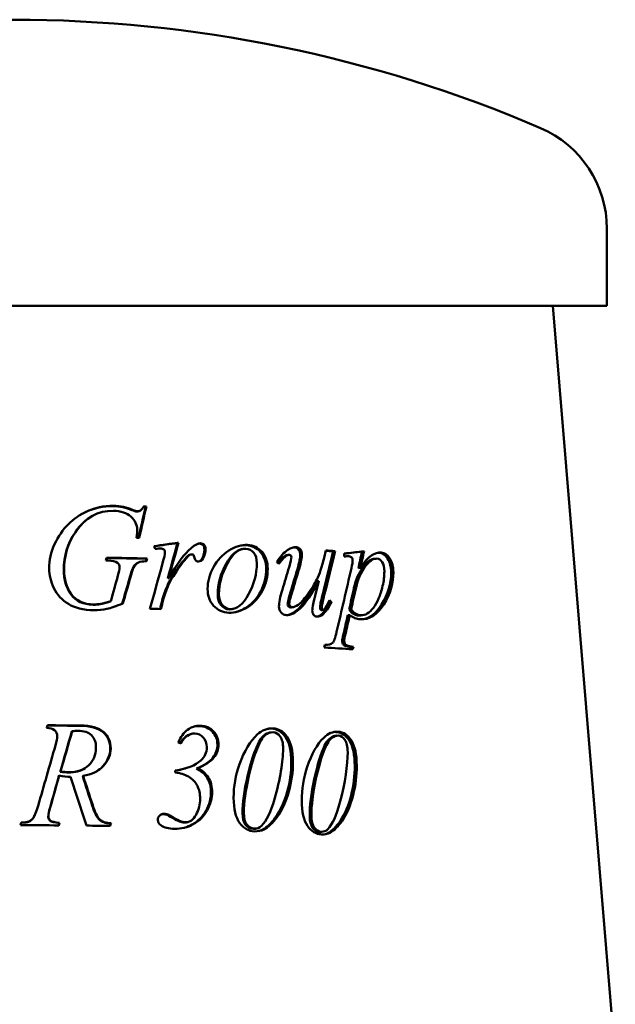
# Model space of a CAD drawing. Header units: millimetres. Extents: x 179 to 1081, y 151 to 740.
# Tile 4 of 4: x 808 to 986, y 446 to 740. Entities that reach past the tile are written whole.
import ezdxf

# ---------------------------------------------------------------- set-up
doc = ezdxf.new("R2010")
doc.units = ezdxf.units.MM
doc.header["$LTSCALE"] = 3
doc.layers.add('Widoczne (ISO)', color=7, linetype='Continuous', lineweight=50)

msp = doc.modelspace()

# ---------------------------------------------------------------- linework, layer by layer
at = {"layer": 'Widoczne (ISO)'}
for p, q in [((983.34, 654.25), (983.34, 677.25)), ((983.34, 654.25), (628.34, 654.25)), ((967.13, 654.25), (985.84, 429.75)), ((841.29, 593.22), (841.5, 593.3)), ((843.63, 592.96), (843.4, 592.87)), ((845.44, 594.21), (845.68, 594.3)), ((854.95, 583.37), (855.25, 583.45)), ((858.65, 579.84), (858.96, 579.93)), ((887.59, 579.71), (888.08, 579.8)), ((901.54, 580.88), (902.12, 580.96)), ((910.12, 580.81), (910.74, 580.9)), ((843.26, 577.53), (843.48, 577.61)), ((845.68, 578.65), (845.92, 578.74)), ((856.73, 578.05), (857.03, 578.13)), ((862.29, 578.72), (862.62, 578.8)), ((913.52, 578.58), (914.16, 578.67)), ((909.02, 575.82), (909.63, 575.91)), ((852.02, 572.72), (852.3, 572.81)), ((896.68, 571.92), (897.22, 572.01)), ((851.41, 569.29), (851.69, 569.38)), ((834.84, 565.9), (835.01, 565.98)), ((850.41, 566.31), (850.67, 566.4)), ((900.41, 565.66), (900.97, 565.74)), ((889.61, 564.23), (889.11, 564.14)), ((898.54, 563.4), (898, 563.32)), ((906.26, 563.48), (906.86, 563.57)), ((897.84, 561.93), (898.38, 562.01)), ((905.86, 561.75), (906.46, 561.84)), ((910.4, 561.77), (909.78, 561.69)), ((900.05, 552.98), (899.49, 552.89)), ((906.93, 552.3), (907.53, 552.38)), ((823.36, 527.02), (823.46, 527.1)), ((882.49, 526.69), (882.93, 526.77)), ((902.02, 525.71), (902.58, 525.79)), ((819.92, 515.01), (820, 515.09)), ((860.59, 515.96), (860.91, 516.05)), ((819.53, 513.76), (819.61, 513.85)), ((826.63, 513.7), (826.75, 513.79)), ((816.85, 504.28), (816.92, 504.36)), ((811.77, 501.08), (811.8, 501.16)), ((816.98, 500.22), (817.04, 500.31)), ((851.84, 502.13), (852.1, 502.21)), ((808.26, 499.74), (808.27, 499.82)), ((810.45, 500.08), (810.48, 500.16)), ((819.62, 499.69), (819.7, 499.78)), ((834.93, 499.53), (835.1, 499.62)), ((878.65, 498.05), (878.24, 497.97)), ((880.32, 497.66), (880.75, 497.74)), ((898.5, 497.1), (897.97, 497.02)), ((900.01, 496.7), (900.55, 496.79))]:
    msp.add_line(p, q, dxfattribs=at)
for centre, radius, start, end in [((805.84, 339.75), 400, 66.7905, 113.2095), ((950.56, 677.25), 32.78, 0, 66.7905)]:
    msp.add_arc(centre, radius, start, end, dxfattribs=at)
for points in [[(827.44, 592.59), (830.05, 593.83), (832.77, 594.43), (835.6, 594.39)], [(827.57, 592.68), (830.2, 593.92), (832.94, 594.52), (835.78, 594.47)], [(835.6, 594.39), (837.69, 594.36), (839.59, 593.97), (841.29, 593.22)], [(835.78, 594.47), (837.89, 594.44), (839.79, 594.05), (841.5, 593.3)], [(824.47, 590.8), (825.42, 591.5), (826.41, 592.1), (827.44, 592.59)], [(835.78, 592.98), (831.22, 593.05), (827.46, 590.95), (824.53, 586.7)], [(841.29, 593.22), (841.97, 592.93), (842.47, 592.78), (842.79, 592.78)], [(841.5, 593.3), (842.19, 593.01), (842.69, 592.87), (843.01, 592.86)], [(842.79, 592.78), (843.01, 592.77), (843.22, 592.8), (843.4, 592.87)], [(845.44, 594.21), (844.73, 591.11), (844.02, 588.02), (843.31, 584.92)], [(845.68, 594.3), (844.96, 591.17), (844.24, 588.04), (843.51, 584.91)], [(844.84, 594.23), (845.04, 594.22), (845.24, 594.22), (845.44, 594.21)], [(844.89, 594.31), (845.15, 594.31), (845.42, 594.3), (845.68, 594.3)], [(829.17, 591.25), (827.4, 590.2), (825.81, 588.65), (824.42, 586.62)], [(829.17, 591.25), (829.2, 591.27), (829.24, 591.29), (829.27, 591.31)], [(824.42, 586.62), (822.11, 583.25), (820.96, 579.46), (820.96, 575.26)], [(824.53, 586.7), (822.21, 583.33), (821.05, 579.55), (821.05, 575.35)], [(842.72, 584.93), (842.85, 586.03), (842.91, 586.85), (842.91, 587.37)], [(843.51, 584.91), (843.25, 584.92), (842.99, 584.92), (842.72, 584.93)], [(847.96, 582.4), (850.41, 582.76), (852.84, 583.11), (855.25, 583.45)], [(847.98, 582.36), (850.32, 582.7), (852.64, 583.04), (854.95, 583.37)], [(854.95, 583.37), (853.98, 579.82), (853, 576.27), (852.02, 572.72)], [(855.25, 583.45), (854.27, 579.9), (853.28, 576.36), (852.3, 572.81)], [(859.05, 581.86), (860.2, 582.82), (861.13, 583.29), (861.83, 583.27)], [(861.15, 583.16), (861.27, 583.18), (861.39, 583.19), (861.5, 583.18)], [(873.78, 582.58), (874.35, 582.68), (874.9, 582.72), (875.45, 582.7)], [(848.25, 581.59), (848.15, 581.86), (848.06, 582.13), (847.96, 582.4)], [(849.81, 581.75), (849.53, 581.76), (849.01, 581.71), (848.25, 581.59)], [(850.9, 581.39), (850.62, 581.62), (850.25, 581.74), (849.81, 581.75)], [(850.52, 577.32), (850.98, 578.9), (851.21, 580.03), (851.21, 580.69)], [(851.21, 580.69), (851.21, 580.97), (851.1, 581.2), (850.9, 581.39)], [(852.3, 572.81), (854.81, 577.14), (857.06, 580.16), (859.05, 581.86)], [(858.37, 579.74), (858, 579.53), (857.45, 578.97), (856.73, 578.05)], [(858.68, 579.82), (858.31, 579.62), (857.76, 579.05), (857.03, 578.13)], [(858.65, 579.84), (858.55, 579.82), (858.46, 579.78), (858.37, 579.74)], [(859.36, 579.97), (859.11, 579.98), (858.89, 579.93), (858.68, 579.82)], [(859.75, 579.79), (859.64, 579.9), (859.51, 579.97), (859.36, 579.97)], [(859.94, 579.22), (859.91, 579.5), (859.85, 579.69), (859.75, 579.79)], [(862.99, 581.45), (862.99, 580.49), (862.76, 579.58), (862.29, 578.72)], [(863.34, 581.54), (863.34, 580.58), (863.1, 579.66), (862.62, 578.8)], [(874.09, 581.5), (874.22, 581.53), (874.36, 581.56), (874.49, 581.58)], [(884.62, 577.7), (885.69, 579.36), (886.8, 580.56), (887.97, 581.3)], [(887.97, 581.3), (888.86, 581.89), (889.68, 582.17), (890.43, 582.13)], [(889.56, 582.04), (889.69, 582.05), (889.81, 582.05), (889.93, 582.05)], [(891.66, 579.76), (891.66, 578.96), (891.37, 577.57), (890.8, 575.59)], [(892.17, 579.84), (892.17, 579.05), (891.89, 577.65), (891.3, 575.67)], [(901.54, 580.88), (900.47, 576.51), (899.39, 572.13), (898.3, 567.76)], [(902.12, 580.96), (901.04, 576.59), (899.95, 572.22), (898.85, 567.84)], [(898.93, 579.32), (899.07, 579.93), (899.21, 580.53), (899.34, 581.13)], [(899.32, 581.01), (900.06, 580.97), (900.8, 580.92), (901.54, 580.88)], [(899.34, 581.13), (900.27, 581.07), (901.2, 581.02), (902.12, 580.96)], [(904.75, 580.18), (906.78, 580.43), (908.78, 580.66), (910.74, 580.9)], [(904.75, 580.17), (906.57, 580.39), (908.36, 580.6), (910.12, 580.81)], [(904.76, 579.33), (904.76, 579.62), (904.75, 579.9), (904.75, 580.18)], [(910.12, 580.81), (909.75, 579.15), (909.39, 577.49), (909.02, 575.82)], [(910.74, 580.9), (910.38, 579.23), (910, 577.57), (909.63, 575.91)], [(914.75, 580.44), (914.91, 580.44), (915.07, 580.44), (915.23, 580.43)], [(833.49, 578.09), (833.57, 578.38), (833.65, 578.66), (833.73, 578.95)], [(834.09, 578.09), (833.89, 578.09), (833.69, 578.09), (833.49, 578.09)], [(833.71, 578.86), (837.73, 578.8), (841.72, 578.73), (845.68, 578.65)], [(833.73, 578.95), (837.82, 578.89), (841.89, 578.82), (845.92, 578.74)], [(837.06, 577.41), (836.45, 577.84), (835.46, 578.07), (834.09, 578.09)], [(837.62, 576.18), (837.62, 576.71), (837.43, 577.12), (837.06, 577.41)], [(845.68, 578.65), (845.62, 578.4), (845.56, 578.14), (845.49, 577.88)], [(845.92, 578.74), (845.85, 578.45), (845.78, 578.17), (845.71, 577.89)], [(846.71, 563.7), (847.99, 568.24), (849.26, 572.78), (850.52, 577.32)], [(856.73, 578.05), (855.57, 576.65), (854.3, 574.82), (852.93, 572.55)], [(857.03, 578.13), (855.86, 576.73), (854.59, 574.9), (853.21, 572.64)], [(862.62, 578.8), (862.3, 578.14), (861.82, 577.82), (861.19, 577.84)], [(862.29, 578.72), (862.07, 578.28), (861.79, 577.99), (861.44, 577.85)], [(885.23, 577.18), (885.03, 577.36), (884.83, 577.53), (884.62, 577.7)], [(888.31, 576.14), (888.78, 577.74), (889.02, 578.74), (889.02, 579.15)], [(906.2, 579.38), (905.86, 579.41), (905.38, 579.39), (904.76, 579.33)], [(906.93, 575.82), (907.2, 577.02), (907.33, 577.77), (907.32, 578.06)], [(837.16, 573.64), (837.46, 574.7), (837.62, 575.54), (837.62, 576.18)], [(841.77, 576.19), (841.53, 575.8), (841.14, 574.65), (840.6, 572.74)], [(841.98, 576.27), (841.74, 575.89), (841.35, 574.74), (840.81, 572.83)], [(886.31, 569.42), (886.98, 571.66), (887.64, 573.9), (888.31, 576.14)], [(890.8, 575.59), (890.11, 573.28), (889.43, 570.97), (888.74, 568.66)], [(891.3, 575.67), (890.62, 573.36), (889.92, 571.05), (889.23, 568.75)], [(902.52, 556.82), (904.02, 563.16), (905.49, 569.49), (906.93, 575.82)], [(835.01, 565.98), (835.73, 568.54), (836.44, 571.09), (837.16, 573.64)], [(840.6, 572.74), (839.89, 570.24), (839.17, 567.74), (838.46, 565.24)], [(840.81, 572.83), (840.09, 570.32), (839.37, 567.82), (838.65, 565.32)], [(852.93, 572.55), (852.34, 571.59), (851.84, 570.51), (851.41, 569.29)], [(853.21, 572.64), (852.62, 571.67), (852.11, 570.59), (851.69, 569.38)], [(895.5, 565.13), (895.7, 566.12), (896.28, 568.42), (897.22, 572.01)], [(851.41, 569.29), (850.82, 567.65), (850.48, 566.65), (850.41, 566.31)], [(851.69, 569.38), (851.09, 567.73), (850.75, 566.74), (850.67, 566.4)], [(885.29, 564.39), (885.29, 565.5), (885.63, 567.18), (886.31, 569.42)], [(888.74, 568.66), (888.16, 566.79), (887.88, 565.6), (887.88, 565.09)], [(889.23, 568.75), (888.65, 566.87), (888.37, 565.68), (888.37, 565.18)], [(907.71, 569.97), (907.23, 567.81), (906.75, 565.64), (906.26, 563.48)], [(908.32, 570.05), (907.84, 567.89), (907.35, 565.73), (906.86, 563.57)], [(850.41, 566.31), (850.19, 565.42), (849.97, 564.53), (849.75, 563.63)], [(850.67, 566.4), (850.44, 565.48), (850.22, 564.55), (849.99, 563.63)], [(895.26, 563.16), (895.25, 563.67), (895.33, 564.32), (895.5, 565.13)], [(898.3, 567.76), (897.8, 565.8), (897.56, 564.57), (897.56, 564.04)], [(900.41, 565.66), (899.59, 563.92), (898.73, 562.68), (897.84, 561.93)], [(898.85, 567.84), (898.35, 565.89), (898.1, 564.65), (898.11, 564.13)], [(900.97, 565.74), (900.15, 564), (899.28, 562.76), (898.38, 562.01)], [(900.21, 565.86), (900.28, 565.79), (900.35, 565.72), (900.41, 565.66)], [(900.42, 566.29), (900.61, 566.1), (900.79, 565.92), (900.97, 565.74)], [(849.99, 563.63), (848.9, 563.65), (847.81, 563.68), (846.71, 563.7)], [(870.44, 563.53), (870.74, 563.52), (871.03, 563.55), (871.31, 563.61)], [(871.71, 563.69), (871.57, 563.66), (871.44, 563.64), (871.31, 563.61)], [(888.8, 564.12), (888.9, 564.12), (889, 564.12), (889.11, 564.14)], [(897.91, 563.32), (897.94, 563.32), (897.97, 563.32), (898, 563.32)], [(906.26, 563.48), (907, 562.36), (907.99, 561.76), (909.22, 561.67)], [(906.86, 563.57), (907.6, 562.44), (908.6, 561.84), (909.84, 561.75)], [(898.38, 562.01), (897.8, 561.54), (897.22, 561.32), (896.66, 561.36)], [(897.84, 561.93), (897.49, 561.65), (897.14, 561.45), (896.79, 561.35)], [(905.86, 561.75), (905.44, 559.89), (905.01, 558.02), (904.58, 556.16)], [(906.46, 561.84), (906.03, 559.97), (905.6, 558.11), (905.17, 556.24)], [(909.22, 561.67), (909.41, 561.66), (909.59, 561.66), (909.78, 561.69)], [(904.58, 556.16), (904.33, 555.07), (904.2, 554.35), (904.2, 554.01)], [(905.17, 556.24), (904.91, 555.15), (904.78, 554.44), (904.78, 554.09)], [(898.81, 552.11), (898.87, 552.38), (898.93, 552.64), (898.99, 552.91)], [(907.36, 551.59), (904.57, 551.77), (901.72, 551.95), (898.81, 552.11)], [(898.97, 552.84), (899.16, 552.85), (899.33, 552.87), (899.49, 552.89)], [(906.93, 552.3), (906.88, 552.07), (906.83, 551.85), (906.79, 551.62)], [(907.53, 552.38), (907.47, 552.12), (907.41, 551.85), (907.36, 551.59)], [(815.82, 528.08), (815.91, 528.35), (816, 528.62), (816.09, 528.89)], [(816.06, 528.8), (819.28, 528.79), (822.5, 528.77), (825.71, 528.73)], [(816.09, 528.89), (819.34, 528.87), (822.59, 528.85), (825.83, 528.82)], [(823.36, 527.02), (822.21, 523.02), (821.06, 519.01), (819.92, 515.01)], [(823.46, 527.1), (822.31, 523.1), (821.15, 519.1), (820, 515.09)], [(825.12, 527.26), (824.65, 527.26), (824.1, 527.21), (823.46, 527.1)], [(859.9, 528.51), (860.38, 528.63), (860.89, 528.68), (861.4, 528.66)], [(878.82, 526.13), (880.22, 527.42), (881.78, 528.04), (883.49, 527.96)], [(881.88, 527.82), (882.26, 527.88), (882.64, 527.9), (883.04, 527.88)], [(898.67, 525.18), (899.98, 526.46), (901.42, 527.05), (903, 526.96)], [(901.64, 526.86), (901.9, 526.89), (902.17, 526.89), (902.44, 526.87)], [(818.48, 522.87), (818.84, 524.07), (819.02, 525), (819.02, 525.67)], [(858.82, 526.22), (857.7, 525.92), (856.67, 525.03), (855.73, 523.55)], [(860.13, 526.42), (858.56, 526.46), (857.16, 525.48), (855.93, 523.48)], [(858.82, 526.22), (858.93, 526.25), (859.03, 526.28), (859.13, 526.3)], [(873.51, 517.3), (874.91, 521.22), (876.69, 524.17), (878.82, 526.13)], [(893.74, 516.42), (895.05, 520.32), (896.7, 523.25), (898.67, 525.18)], [(813.29, 504.82), (815.03, 510.84), (816.75, 516.85), (818.48, 522.87)], [(855.93, 523.48), (855.67, 523.57), (855.41, 523.66), (855.15, 523.74)], [(861.92, 518.39), (863.13, 519.46), (863.73, 520.77), (863.73, 522.31)], [(883.94, 506.76), (885.69, 512.95), (886.54, 518), (886.53, 521.92)], [(903.49, 505.76), (905.09, 511.92), (905.86, 516.96), (905.83, 520.88)], [(854.31, 515.41), (857.75, 515.87), (860.27, 516.85), (861.92, 518.39)], [(819.92, 515.01), (820.85, 514.87), (821.68, 514.8), (822.39, 514.79)], [(820, 515.09), (820.94, 514.95), (821.77, 514.88), (822.49, 514.88)], [(822.39, 514.79), (824.37, 514.78), (826.02, 515.21), (827.34, 516.08)], [(827.47, 516.17), (827.43, 516.14), (827.38, 516.11), (827.34, 516.08)], [(854.31, 515.37), (855.29, 515.51), (856.2, 515.7), (857.03, 515.93)], [(854.31, 514.78), (854.31, 514.99), (854.31, 515.2), (854.31, 515.41)], [(857.35, 516.02), (857.24, 515.99), (857.13, 515.96), (857.03, 515.93)], [(871.74, 507.23), (871.73, 510.6), (872.32, 513.96), (873.51, 517.3)], [(892.11, 506.38), (892.09, 509.75), (892.64, 513.1), (893.74, 516.42)], [(819.53, 513.76), (818.64, 510.6), (817.75, 507.44), (816.85, 504.28)], [(819.61, 513.85), (818.71, 510.69), (817.81, 507.52), (816.92, 504.36)], [(823, 513.48), (821.91, 513.47), (820.78, 513.59), (819.61, 513.85)], [(827.75, 498.9), (826.17, 503.76), (824.59, 508.62), (823, 513.48)], [(826.63, 513.7), (827.57, 510.77), (828.52, 507.84), (829.46, 504.91)], [(826.75, 513.79), (827.7, 510.85), (828.65, 507.92), (829.6, 504.99)], [(875.89, 513.67), (874.89, 509.35), (874.39, 505.66), (874.4, 502.6)], [(876.3, 513.76), (875.29, 509.43), (874.79, 505.74), (874.79, 502.68)], [(895.84, 512.76), (894.92, 508.45), (894.46, 504.77), (894.47, 501.71)], [(896.36, 512.85), (895.43, 508.54), (894.97, 504.85), (894.98, 501.79)], [(880.03, 498.79), (881.57, 500.33), (882.87, 502.98), (883.94, 506.76)], [(811.8, 501.16), (812.27, 501.86), (812.77, 503.08), (813.29, 504.82)], [(816.85, 504.28), (816.51, 503.21), (816.34, 502.3), (816.34, 501.57)], [(816.92, 504.36), (816.57, 503.29), (816.4, 502.39), (816.4, 501.65)], [(899.88, 497.85), (901.31, 499.36), (902.51, 502), (903.49, 505.76)], [(810.45, 500.08), (811.05, 500.32), (811.49, 500.65), (811.77, 501.08)], [(810.48, 500.16), (811.08, 500.4), (811.52, 500.74), (811.8, 501.16)], [(811.77, 501.08), (811.94, 501.34), (812.12, 501.67), (812.31, 502.08)], [(812.35, 502.18), (812.34, 502.15), (812.32, 502.12), (812.31, 502.08)], [(816.34, 501.57), (816.34, 501), (816.55, 500.55), (816.98, 500.22)], [(816.4, 501.65), (816.4, 501.08), (816.62, 500.63), (817.04, 500.31)], [(817.04, 500.31), (817.37, 500.08), (818.25, 499.9), (819.7, 499.78)], [(850.02, 499.01), (849.4, 499.46), (849.09, 499.98), (849.09, 500.57)], [(850.21, 502.27), (850.37, 502.31), (850.55, 502.33), (850.73, 502.32)], [(850.73, 502.32), (851.09, 502.31), (851.46, 502.25), (851.84, 502.13)], [(850.99, 502.4), (851.35, 502.4), (851.72, 502.33), (852.1, 502.21)], [(884.2, 501.28), (882.98, 499.59), (881.68, 498.38), (880.32, 497.66)], [(884.65, 501.36), (883.42, 499.67), (882.12, 498.47), (880.75, 497.74)], [(903.6, 500.27), (902.47, 498.6), (901.27, 497.41), (900.01, 496.7)], [(904.17, 500.36), (903.03, 498.68), (901.82, 497.49), (900.55, 496.79)], [(808.03, 499.02), (808.11, 499.28), (808.19, 499.55), (808.27, 499.82)], [(819.48, 498.97), (815.67, 499), (811.85, 499.01), (808.03, 499.02)], [(808.04, 499.02), (808.11, 499.26), (808.19, 499.5), (808.26, 499.74)], [(808.26, 499.74), (809.33, 499.79), (810.06, 499.9), (810.45, 500.08)], [(808.27, 499.82), (809.35, 499.87), (810.09, 499.98), (810.48, 500.16)], [(816.98, 500.22), (817.3, 499.99), (818.18, 499.82), (819.62, 499.69)], [(819.62, 499.69), (819.56, 499.45), (819.49, 499.21), (819.43, 498.97)], [(819.7, 499.78), (819.63, 499.51), (819.56, 499.24), (819.48, 498.97)], [(834.85, 498.82), (832.49, 498.85), (830.12, 498.88), (827.75, 498.9)], [(834.93, 499.53), (834.86, 499.3), (834.78, 499.06), (834.71, 498.82)], [(835.1, 499.62), (835.01, 499.35), (834.93, 499.08), (834.85, 498.82)], [(854.09, 497.94), (852.31, 497.98), (850.95, 498.34), (850.02, 499.01)], [(857.08, 499.82), (857.37, 499.81), (857.64, 499.85), (857.91, 499.92)], [(858.21, 500.01), (858.11, 499.98), (858.01, 499.95), (857.91, 499.92)], [(877.53, 497.92), (877.78, 497.91), (878.01, 497.92), (878.24, 497.97)], [(877.94, 498), (878.76, 497.97), (879.46, 498.23), (880.03, 498.79)], [(880.75, 497.74), (879.95, 497.33), (879.02, 497.15), (877.97, 497.19)], [(880.32, 497.66), (879.98, 497.48), (879.62, 497.35), (879.24, 497.26)], [(897.94, 497.08), (898.7, 497.04), (899.35, 497.29), (899.88, 497.85)], [(897.41, 496.99), (897.6, 496.98), (897.79, 496.99), (897.97, 497.02)], [(900.55, 496.79), (899.81, 496.39), (898.95, 496.22), (897.96, 496.27)], [(900.01, 496.7), (899.66, 496.51), (899.28, 496.38), (898.87, 496.29)]]:
    msp.add_open_spline(points, degree=3, dxfattribs=at)
for points, knots in [([(816.6, 575.67), (816.6, 578.26), (817.14, 580.71), (818.22, 583.03), (819.31, 585.36), (820.66, 587.32), (822.29, 588.92), (823.92, 590.51), (825.68, 591.77), (827.57, 592.68)], [0, 0, 0, 0, 1, 1, 1, 2, 2, 2, 3, 3, 3, 3]), ([(842.91, 587.37), (842.91, 588.82), (842.28, 590.11), (841.02, 591.24), (839.76, 592.37), (838.02, 592.95), (835.78, 592.98)], [0, 0, 0, 0, 1, 1, 1, 2, 2, 2, 2]), ([(843.01, 592.86), (843.36, 592.85), (843.66, 592.93), (843.92, 593.1), (844.17, 593.26), (844.5, 593.67), (844.89, 594.31)], [0, 0, 0, 0, 1, 1, 1, 2, 2, 2, 2]), ([(861.5, 583.18), (861.96, 583.17), (862.32, 583.02), (862.59, 582.72), (862.86, 582.43), (862.99, 582.01), (862.99, 581.45)], [0, 0, 0, 0, 1, 1, 1, 2, 2, 2, 2]), ([(861.83, 583.27), (862.3, 583.25), (862.66, 583.1), (862.93, 582.81), (863.2, 582.51), (863.33, 582.09), (863.34, 581.54)], [0, 0, 0, 0, 1, 1, 1, 2, 2, 2, 2]), ([(863.95, 569.65), (863.95, 571.82), (864.53, 573.97), (865.7, 576.1), (866.86, 578.24), (868.41, 579.9), (870.33, 581.1), (872.26, 582.29), (874.1, 582.85), (875.87, 582.78)], [0, 0, 0, 0, 1, 1, 1, 2, 2, 2, 3, 3, 3, 3]), ([(875.45, 582.7), (877.22, 582.63), (878.66, 581.93), (879.79, 580.61), (880.91, 579.28), (881.47, 577.6), (881.48, 575.57)], [0, 0, 0, 0, 1, 1, 1, 2, 2, 2, 2]), ([(875.87, 582.78), (877.65, 582.71), (879.1, 582.01), (880.23, 580.69), (881.36, 579.36), (881.92, 577.68), (881.93, 575.65)], [0, 0, 0, 0, 1, 1, 1, 2, 2, 2, 2]), ([(874.09, 581.5), (872.45, 581.17), (870.92, 579.71), (869.5, 577.14), (867.82, 574.1), (866.97, 571.06), (866.98, 568.02)], [0.150372, 0.150372, 0.150372, 0.150372, 1, 1, 1, 2, 2, 2, 2]), ([(875.38, 581.65), (873.4, 581.73), (871.56, 580.25), (869.88, 577.22), (868.19, 574.19), (867.34, 571.15), (867.34, 568.1)], [0, 0, 0, 0, 1, 1, 1, 2, 2, 2, 2]), ([(878.67, 577.3), (878.67, 578.67), (878.37, 579.72), (877.76, 580.47), (877.15, 581.22), (876.36, 581.62), (875.38, 581.65)], [0, 0, 0, 0, 1, 1, 1, 2, 2, 2, 2]), ([(887.59, 579.71), (887.38, 579.68), (887.16, 579.59), (886.94, 579.45), (886.65, 579.26), (886, 578.57), (885, 577.38)], [0.321937, 0.321937, 0.321937, 0.321937, 1, 1, 1, 1.928769, 1.928769, 1.928769, 1.928769]), ([(888.4, 579.81), (888.07, 579.83), (887.75, 579.74), (887.43, 579.53), (887.11, 579.33), (886.38, 578.55), (885.23, 577.18)], [0, 0, 0, 0, 1, 1, 1, 2, 2, 2, 2]), ([(889.02, 579.15), (889.02, 579.31), (888.96, 579.46), (888.83, 579.6), (888.7, 579.74), (888.56, 579.81), (888.4, 579.81)], [0, 0, 0, 0, 1, 1, 1, 2, 2, 2, 2]), ([(889.93, 582.05), (890.43, 582.02), (890.85, 581.79), (891.17, 581.36), (891.49, 580.93), (891.65, 580.39), (891.66, 579.76)], [0, 0, 0, 0, 1, 1, 1, 2, 2, 2, 2]), ([(890.43, 582.13), (890.94, 582.1), (891.35, 581.87), (891.68, 581.44), (892, 581.01), (892.17, 580.48), (892.17, 579.84)], [0, 0, 0, 0, 1, 1, 1, 2, 2, 2, 2]), ([(909.63, 575.91), (910.88, 577.7), (911.98, 578.94), (912.94, 579.62), (913.9, 580.29), (914.89, 580.59), (915.89, 580.51)], [0, 0, 0, 0, 1, 1, 1, 2, 2, 2, 2]), ([(915.23, 580.43), (916.21, 580.35), (917.05, 579.77), (917.75, 578.68), (918.45, 577.59), (918.8, 576.22), (918.82, 574.56)], [0, 0, 0, 0, 1, 1, 1, 2, 2, 2, 2]), ([(915.89, 580.51), (916.87, 580.43), (917.71, 579.85), (918.42, 578.76), (919.12, 577.67), (919.48, 576.3), (919.49, 574.64)], [0, 0, 0, 0, 1, 1, 1, 2, 2, 2, 2]), ([(843.26, 577.53), (843.19, 577.5), (843.13, 577.48), (843.06, 577.45), (842.57, 577.2), (842.13, 576.79), (841.77, 576.19)], [0.878421, 0.878421, 0.878421, 0.878421, 1, 1, 1, 2, 2, 2, 2]), ([(845.71, 577.89), (844.6, 577.89), (843.79, 577.77), (843.29, 577.53), (842.79, 577.29), (842.35, 576.87), (841.98, 576.27)], [0, 0, 0, 0, 1, 1, 1, 2, 2, 2, 2]), ([(861.19, 577.84), (860.87, 577.85), (860.59, 577.97), (860.37, 578.2), (860.15, 578.42), (860, 578.76), (859.94, 579.22)], [0, 0, 0, 0, 1, 1, 1, 2, 2, 2, 2]), ([(870.83, 563.61), (872.76, 563.55), (874.55, 565.02), (876.21, 568.03), (877.87, 571.04), (878.68, 574.13), (878.67, 577.3)], [0, 0, 0, 0, 1, 1, 1, 2, 2, 2, 2]), ([(889.29, 564.2), (889.73, 564.18), (890.3, 564.39), (891.01, 564.84), (891.71, 565.28), (892.64, 566.31), (893.8, 567.93), (894.95, 569.54), (895.89, 571.06), (896.62, 572.48), (897.36, 573.9), (898.13, 576.18), (898.93, 579.32)], [0, 0, 0, 0, 1, 1, 1, 2, 2, 2, 3, 3, 3, 4, 4, 4, 4]), ([(907.32, 578.06), (907.32, 578.45), (907.23, 578.77), (907.04, 579), (906.86, 579.23), (906.58, 579.36), (906.2, 579.38)], [0, 0, 0, 0, 1, 1, 1, 2, 2, 2, 2]), ([(913.52, 578.58), (912.46, 578.45), (911.41, 577.64), (910.37, 576.15), (909.15, 574.43), (908.26, 572.37), (907.71, 569.97)], [0.13881, 0.13881, 0.13881, 0.13881, 1, 1, 1, 2, 2, 2, 2]), ([(914.68, 578.68), (913.44, 578.78), (912.22, 577.96), (910.99, 576.24), (909.77, 574.51), (908.87, 572.45), (908.32, 570.05)], [0, 0, 0, 0, 1, 1, 1, 2, 2, 2, 2]), ([(916.79, 574.89), (916.78, 576.06), (916.56, 576.97), (916.14, 577.63), (915.73, 578.29), (915.24, 578.64), (914.68, 578.68)], [0, 0, 0, 0, 1, 1, 1, 2, 2, 2, 2]), ([(829.96, 563.29), (826.83, 563.33), (824.29, 563.94), (822.34, 565.14), (820.39, 566.33), (818.94, 567.91), (818, 569.86), (817.07, 571.81), (816.6, 573.75), (816.6, 575.67)], [0, 0, 0, 0, 1, 1, 1, 2, 2, 2, 3, 3, 3, 3]), ([(820.96, 575.26), (820.96, 572.48), (821.68, 570.07), (823.11, 568.03), (824.55, 565.99), (826.77, 564.95), (829.76, 564.92)], [0, 0, 0, 0, 1, 1, 1, 2, 2, 2, 2]), ([(821.05, 575.35), (821.05, 572.56), (821.77, 570.15), (823.22, 568.11), (824.66, 566.07), (826.9, 565.04), (829.91, 565)], [0, 0, 0, 0, 1, 1, 1, 2, 2, 2, 2]), ([(881.93, 575.65), (881.94, 573.44), (881.42, 571.27), (880.37, 569.16), (879.32, 567.05), (877.85, 565.4), (875.95, 564.22), (874.05, 563.03), (872.18, 562.47), (870.35, 562.53)], [0, 0, 0, 0, 1, 1, 1, 2, 2, 2, 3, 3, 3, 3]), ([(881.48, 575.57), (881.49, 573.35), (880.97, 571.19), (879.93, 569.08), (878.88, 566.97), (877.43, 565.32), (875.54, 564.13), (874.4, 563.42), (873.28, 562.93), (872.17, 562.67)], [0, 0, 0, 0, 1, 1, 1, 2, 2, 2, 2.600601, 2.600601, 2.600601, 2.600601]), ([(919.49, 574.64), (919.53, 571.41), (918.6, 568.21), (916.64, 565.03), (914.67, 561.85), (912.32, 560.36), (909.56, 560.56)], [0, 0, 0, 0, 1, 1, 1, 2, 2, 2, 2]), ([(909.84, 561.75), (910.46, 561.71), (911.08, 561.88), (911.7, 562.26), (912.32, 562.64), (912.93, 563.22), (913.51, 564.01), (914.1, 564.81), (914.62, 565.73), (915.08, 566.78), (915.53, 567.84), (915.94, 569.09), (916.29, 570.54), (916.64, 571.99), (916.8, 573.44), (916.79, 574.89)], [0, 0, 0, 0, 1, 1, 1, 2, 2, 2, 3, 3, 3, 4, 4, 4, 5, 5, 5, 5]), ([(918.82, 574.56), (918.86, 571.32), (917.93, 568.12), (915.98, 564.95), (914.42, 562.41), (912.62, 560.95), (910.55, 560.56)], [0, 0, 0, 0, 1, 1, 1, 1.799169, 1.799169, 1.799169, 1.799169]), ([(897.22, 572.01), (895.06, 568.05), (893.21, 565.34), (891.7, 563.9), (890.19, 562.46), (888.79, 561.77), (887.5, 561.83)], [0, 0, 0, 0, 1, 1, 1, 2, 2, 2, 2]), ([(896.68, 571.92), (894.53, 567.97), (892.69, 565.26), (891.19, 563.82), (890.07, 562.74), (889.01, 562.08), (888.01, 561.84)], [0, 0, 0, 0, 1, 1, 1, 1.747559, 1.747559, 1.747559, 1.747559]), ([(870.35, 562.53), (868.48, 562.6), (866.94, 563.29), (865.75, 564.62), (864.55, 565.94), (863.95, 567.62), (863.95, 569.65)], [0, 0, 0, 0, 1, 1, 1, 2, 2, 2, 2]), ([(866.98, 568.02), (866.98, 566.62), (867.31, 565.53), (867.97, 564.75), (868.63, 563.97), (869.45, 563.57), (870.44, 563.53)], [0, 0, 0, 0, 1, 1, 1, 2, 2, 2, 2]), ([(867.34, 568.1), (867.34, 566.7), (867.68, 565.61), (868.34, 564.84), (869, 564.06), (869.83, 563.65), (870.83, 563.61)], [0, 0, 0, 0, 1, 1, 1, 2, 2, 2, 2]), ([(829.76, 564.92), (830.5, 564.91), (831.2, 564.97), (831.86, 565.09), (832.52, 565.21), (833.51, 565.48), (834.84, 565.9)], [0, 0, 0, 0, 1, 1, 1, 2, 2, 2, 2]), ([(829.91, 565), (830.65, 564.99), (831.35, 565.05), (832.02, 565.17), (832.68, 565.29), (833.68, 565.56), (835.01, 565.98)], [0, 0, 0, 0, 1, 1, 1, 2, 2, 2, 2]), ([(838.65, 565.32), (836.66, 564.49), (835.05, 563.94), (833.83, 563.67), (832.61, 563.4), (831.31, 563.27), (829.96, 563.29)], [0, 0, 0, 0, 1, 1, 1, 2, 2, 2, 2]), ([(887.88, 565.09), (887.88, 564.8), (887.96, 564.57), (888.13, 564.4), (888.29, 564.23), (888.51, 564.14), (888.8, 564.12)], [0, 0, 0, 0, 1, 1, 1, 2, 2, 2, 2]), ([(888.37, 565.18), (888.37, 564.88), (888.45, 564.65), (888.62, 564.48), (888.78, 564.31), (889, 564.22), (889.29, 564.2)], [0, 0, 0, 0, 1, 1, 1, 2, 2, 2, 2]), ([(898.46, 563.4), (898.62, 563.39), (898.8, 563.49), (898.99, 563.69), (899.18, 563.89), (899.66, 564.75), (900.42, 566.29)], [0, 0, 0, 0, 1, 1, 1, 2, 2, 2, 2]), ([(887.5, 561.83), (886.88, 561.86), (886.36, 562.11), (885.94, 562.6), (885.51, 563.08), (885.29, 563.68), (885.29, 564.39)], [0, 0, 0, 0, 1, 1, 1, 2, 2, 2, 2]), ([(896.66, 561.36), (896.24, 561.38), (895.91, 561.56), (895.65, 561.9), (895.39, 562.24), (895.26, 562.66), (895.26, 563.16)], [0, 0, 0, 0, 1, 1, 1, 2, 2, 2, 2]), ([(897.56, 564.04), (897.56, 563.8), (897.59, 563.62), (897.66, 563.5), (897.72, 563.39), (897.8, 563.32), (897.91, 563.32)], [0, 0, 0, 0, 1, 1, 1, 2, 2, 2, 2]), ([(898.11, 564.13), (898.11, 563.88), (898.14, 563.7), (898.2, 563.59), (898.26, 563.47), (898.35, 563.41), (898.46, 563.4)], [0, 0, 0, 0, 1, 1, 1, 2, 2, 2, 2]), ([(909.56, 560.56), (908.97, 560.6), (908.45, 560.71), (908, 560.89), (907.54, 561.08), (907.03, 561.39), (906.46, 561.84)], [0, 0, 0, 0, 1, 1, 1, 2, 2, 2, 2]), ([(898.99, 552.91), (900.13, 552.91), (900.9, 553.1), (901.3, 553.48), (901.7, 553.86), (902.1, 554.98), (902.52, 556.82)], [0, 0, 0, 0, 1, 1, 1, 2, 2, 2, 2]), ([(904.2, 554.01), (904.21, 553.69), (904.28, 553.4), (904.42, 553.17), (904.56, 552.93), (904.78, 552.74), (905.09, 552.6), (905.4, 552.46), (906.02, 552.36), (906.93, 552.3)], [0, 0, 0, 0, 1, 1, 1, 2, 2, 2, 3, 3, 3, 3]), ([(904.78, 554.09), (904.79, 553.77), (904.86, 553.49), (905, 553.25), (905.14, 553.01), (905.37, 552.83), (905.68, 552.68), (905.99, 552.54), (906.61, 552.44), (907.53, 552.38)], [0, 0, 0, 0, 1, 1, 1, 2, 2, 2, 3, 3, 3, 3]), ([(819.02, 525.67), (819.02, 526.34), (818.74, 526.91), (818.19, 527.39), (817.63, 527.86), (816.84, 528.09), (815.82, 528.08)], [0, 0, 0, 0, 1, 1, 1, 2, 2, 2, 2]), ([(830.59, 522.15), (830.59, 523.77), (830.14, 525.03), (829.23, 525.91), (828.32, 526.79), (826.95, 527.24), (825.12, 527.26)], [0, 0, 0, 0, 1, 1, 1, 2, 2, 2, 2]), ([(825.71, 528.73), (828.95, 528.7), (831.28, 528.06), (832.7, 526.81), (834.12, 525.56), (834.83, 523.93), (834.83, 521.91)], [0, 0, 0, 0, 1, 1, 1, 2, 2, 2, 2]), ([(825.83, 528.82), (829.09, 528.79), (831.43, 528.14), (832.85, 526.89), (834.28, 525.64), (835, 524.01), (835, 521.99)], [0, 0, 0, 0, 1, 1, 1, 2, 2, 2, 2]), ([(855.15, 523.74), (855.89, 525.44), (856.83, 526.7), (857.97, 527.54), (859.11, 528.38), (860.37, 528.78), (861.73, 528.74)], [0, 0, 0, 0, 1, 1, 1, 2, 2, 2, 2]), ([(861.4, 528.66), (863.05, 528.61), (864.37, 528.05), (865.38, 526.99), (866.38, 525.92), (866.89, 524.6), (866.89, 523.02)], [0, 0, 0, 0, 1, 1, 1, 2, 2, 2, 2]), ([(861.73, 528.74), (863.38, 528.7), (864.71, 528.14), (865.72, 527.07), (866.74, 526.01), (867.24, 524.68), (867.24, 523.11)], [0, 0, 0, 0, 1, 1, 1, 2, 2, 2, 2]), ([(883.53, 526.81), (882.77, 526.84), (882, 526.54), (881.21, 525.91), (880.41, 525.28), (879.6, 523.92), (878.75, 521.84), (877.9, 519.76), (877.09, 517.06), (876.3, 513.76)], [0, 0, 0, 0, 1, 1, 1, 2, 2, 2, 3, 3, 3, 3]), ([(883.04, 527.88), (884.72, 527.8), (886.12, 526.96), (887.26, 525.33), (888.39, 523.71), (888.96, 521.2), (888.97, 517.82)], [0, 0, 0, 0, 1, 1, 1, 2, 2, 2, 2]), ([(883.49, 527.96), (885.18, 527.89), (886.59, 527.04), (887.73, 525.42), (888.87, 523.79), (889.44, 521.29), (889.46, 517.9)], [0, 0, 0, 0, 1, 1, 1, 2, 2, 2, 2]), ([(886.53, 521.92), (886.53, 523.55), (886.23, 524.76), (885.63, 525.56), (885.03, 526.36), (884.33, 526.78), (883.53, 526.81)], [0, 0, 0, 0, 1, 1, 1, 2, 2, 2, 2]), ([(902.44, 526.87), (903.99, 526.78), (905.29, 525.91), (906.34, 524.28), (907.39, 522.64), (907.93, 520.13), (907.95, 516.75)], [0, 0, 0, 0, 1, 1, 1, 2, 2, 2, 2]), ([(903, 526.96), (904.57, 526.86), (905.87, 526), (906.93, 524.36), (907.98, 522.72), (908.52, 520.21), (908.54, 516.83)], [0, 0, 0, 0, 1, 1, 1, 2, 2, 2, 2]), ([(863.73, 522.31), (863.72, 523.47), (863.37, 524.43), (862.67, 525.21), (861.97, 525.99), (861.12, 526.39), (860.13, 526.42)], [0, 0, 0, 0, 1, 1, 1, 2, 2, 2, 2]), ([(882.49, 526.69), (881.92, 526.58), (881.35, 526.3), (880.77, 525.83), (879.98, 525.19), (879.17, 523.84), (878.33, 521.75), (877.48, 519.67), (876.67, 516.98), (875.89, 513.67)], [0.261978, 0.261978, 0.261978, 0.261978, 1, 1, 1, 2, 2, 2, 3, 3, 3, 3]), ([(902.02, 525.71), (901.47, 525.62), (900.91, 525.34), (900.35, 524.85), (899.62, 524.23), (898.86, 522.88), (898.09, 520.81), (897.31, 518.74), (896.56, 516.06), (895.84, 512.76)], [0.220061, 0.220061, 0.220061, 0.220061, 1, 1, 1, 2, 2, 2, 3, 3, 3, 3]), ([(903.05, 525.81), (902.35, 525.85), (901.63, 525.56), (900.9, 524.94), (900.16, 524.31), (899.41, 522.96), (898.62, 520.89), (897.84, 518.82), (897.09, 516.14), (896.36, 512.85)], [0, 0, 0, 0, 1, 1, 1, 2, 2, 2, 3, 3, 3, 3]), ([(905.83, 520.88), (905.82, 522.51), (905.54, 523.73), (904.99, 524.53), (904.44, 525.34), (903.79, 525.76), (903.05, 525.81)], [0, 0, 0, 0, 1, 1, 1, 2, 2, 2, 2]), ([(822.49, 514.88), (824.99, 514.86), (826.97, 515.54), (828.42, 516.93), (829.87, 518.32), (830.59, 520.06), (830.59, 522.15)], [0, 0, 0, 0, 1, 1, 1, 2, 2, 2, 2]), ([(835, 521.99), (835, 520.07), (834.26, 518.32), (832.8, 516.75), (831.33, 515.17), (829.31, 514.18), (826.75, 513.79)], [0, 0, 0, 0, 1, 1, 1, 2, 2, 2, 2]), ([(834.83, 521.91), (834.83, 519.99), (834.1, 518.24), (832.64, 516.66), (832.07, 516.05), (831.42, 515.52), (830.68, 515.09)], [0, 0, 0, 0, 1, 1, 1, 1.390433, 1.390433, 1.390433, 1.390433]), ([(866.89, 523.02), (866.89, 521.67), (866.42, 520.39), (865.48, 519.16), (864.54, 517.94), (862.91, 516.87), (860.59, 515.96)], [0, 0, 0, 0, 1, 1, 1, 2, 2, 2, 2]), ([(867.24, 523.11), (867.25, 521.75), (866.77, 520.47), (865.83, 519.24), (864.88, 518.02), (863.24, 516.96), (860.91, 516.05)], [0, 0, 0, 0, 1, 1, 1, 2, 2, 2, 2]), ([(889.46, 517.9), (889.47, 514.99), (889.06, 512.04), (888.23, 509.06), (887.39, 506.07), (886.21, 503.5), (884.65, 501.36)], [0, 0, 0, 0, 1, 1, 1, 2, 2, 2, 2]), ([(860.59, 515.96), (862.04, 515.29), (863.13, 514.35), (863.86, 513.14), (864.6, 511.94), (864.96, 510.51), (864.97, 508.85)], [0, 0, 0, 0, 1, 1, 1, 2, 2, 2, 2]), ([(860.91, 516.05), (862.36, 515.37), (863.46, 514.43), (864.2, 513.23), (864.94, 512.03), (865.31, 510.59), (865.31, 508.93)], [0, 0, 0, 0, 1, 1, 1, 2, 2, 2, 2]), ([(888.97, 517.82), (888.98, 514.91), (888.58, 511.96), (887.75, 508.97), (886.93, 505.99), (885.75, 503.42), (884.2, 501.28)], [0, 0, 0, 0, 1, 1, 1, 2, 2, 2, 2]), ([(907.95, 516.75), (907.97, 513.84), (907.61, 510.9), (906.86, 507.92), (906.11, 504.95), (905.03, 502.4), (903.6, 500.27)], [0, 0, 0, 0, 1, 1, 1, 2, 2, 2, 2]), ([(908.54, 516.83), (908.56, 513.92), (908.2, 510.98), (907.44, 508), (906.69, 505.03), (905.6, 502.48), (904.17, 500.36)], [0, 0, 0, 0, 1, 1, 1, 2, 2, 2, 2]), ([(861.73, 506.99), (861.73, 508.39), (861.45, 509.65), (860.89, 510.77), (860.33, 511.9), (859.45, 512.82), (858.25, 513.53), (857.05, 514.25), (855.74, 514.66), (854.31, 514.78)], [0, 0, 0, 0, 1, 1, 1, 2, 2, 2, 3, 3, 3, 3]), ([(865.31, 508.93), (865.31, 507.09), (864.81, 505.27), (863.82, 503.46), (862.82, 501.65), (861.44, 500.27), (859.67, 499.31), (857.91, 498.35), (856.05, 497.89), (854.09, 497.94)], [0, 0, 0, 0, 1, 1, 1, 2, 2, 2, 3, 3, 3, 3]), ([(864.97, 508.85), (864.97, 507.01), (864.48, 505.19), (863.48, 503.38), (862.49, 501.57), (861.12, 500.18), (859.37, 499.22), (858.65, 498.83), (857.91, 498.52), (857.16, 498.3)], [0, 0, 0, 0, 1, 1, 1, 2, 2, 2, 2.409941, 2.409941, 2.409941, 2.409941]), ([(857.37, 499.91), (858.64, 499.87), (859.68, 500.61), (860.5, 502.12), (861.32, 503.62), (861.73, 505.25), (861.73, 506.99)], [0, 0, 0, 0, 1, 1, 1, 2, 2, 2, 2]), ([(877.97, 497.19), (876.21, 497.26), (874.73, 498.1), (873.54, 499.71), (872.34, 501.33), (871.74, 503.83), (871.74, 507.23)], [0, 0, 0, 0, 1, 1, 1, 2, 2, 2, 2]), ([(897.96, 496.27), (896.32, 496.36), (894.93, 497.22), (893.81, 498.84), (892.69, 500.47), (892.12, 502.98), (892.11, 506.38)], [0, 0, 0, 0, 1, 1, 1, 2, 2, 2, 2]), ([(829.46, 504.91), (830.17, 502.75), (830.87, 501.34), (831.56, 500.68), (832.25, 500.02), (833.37, 499.64), (834.93, 499.53)], [0, 0, 0, 0, 1, 1, 1, 2, 2, 2, 2]), ([(829.6, 504.99), (830.31, 502.83), (831.01, 501.42), (831.71, 500.76), (832.4, 500.1), (833.53, 499.72), (835.1, 499.62)], [0, 0, 0, 0, 1, 1, 1, 2, 2, 2, 2]), ([(849.09, 500.57), (849.09, 501.09), (849.27, 501.53), (849.64, 501.88), (850, 502.24), (850.45, 502.42), (850.99, 502.4)], [0, 0, 0, 0, 1, 1, 1, 2, 2, 2, 2]), ([(851.84, 502.13), (852.05, 502.04), (852.61, 501.73), (853.49, 501.19), (854.37, 500.66), (855.06, 500.3), (855.55, 500.12), (856.04, 499.93), (856.55, 499.84), (857.08, 499.82)], [0, 0, 0, 0, 1, 1, 1, 2, 2, 2, 3, 3, 3, 3]), ([(852.1, 502.21), (852.32, 502.12), (852.88, 501.81), (853.76, 501.28), (854.65, 500.74), (855.34, 500.38), (855.84, 500.2), (856.33, 500.02), (856.84, 499.92), (857.37, 499.91)], [0, 0, 0, 0, 1, 1, 1, 2, 2, 2, 3, 3, 3, 3]), ([(874.4, 502.6), (874.4, 501.07), (874.71, 499.91), (875.32, 499.13), (875.94, 498.36), (876.67, 497.95), (877.53, 497.92)], [0, 0, 0, 0, 1, 1, 1, 2, 2, 2, 2]), ([(874.79, 502.68), (874.8, 501.15), (875.11, 500), (875.72, 499.22), (876.34, 498.44), (877.08, 498.03), (877.94, 498)], [0, 0, 0, 0, 1, 1, 1, 2, 2, 2, 2]), ([(894.47, 501.71), (894.48, 500.18), (894.77, 499.03), (895.35, 498.24), (895.92, 497.45), (896.61, 497.04), (897.41, 496.99)], [0, 0, 0, 0, 1, 1, 1, 2, 2, 2, 2]), ([(894.98, 501.79), (894.99, 500.27), (895.28, 499.11), (895.86, 498.32), (896.44, 497.54), (897.13, 497.12), (897.94, 497.08)], [0, 0, 0, 0, 1, 1, 1, 2, 2, 2, 2])]:
    msp.add_open_spline(points, degree=3, knots=knots, dxfattribs=at)

doc.saveas('drawing.dxf')
